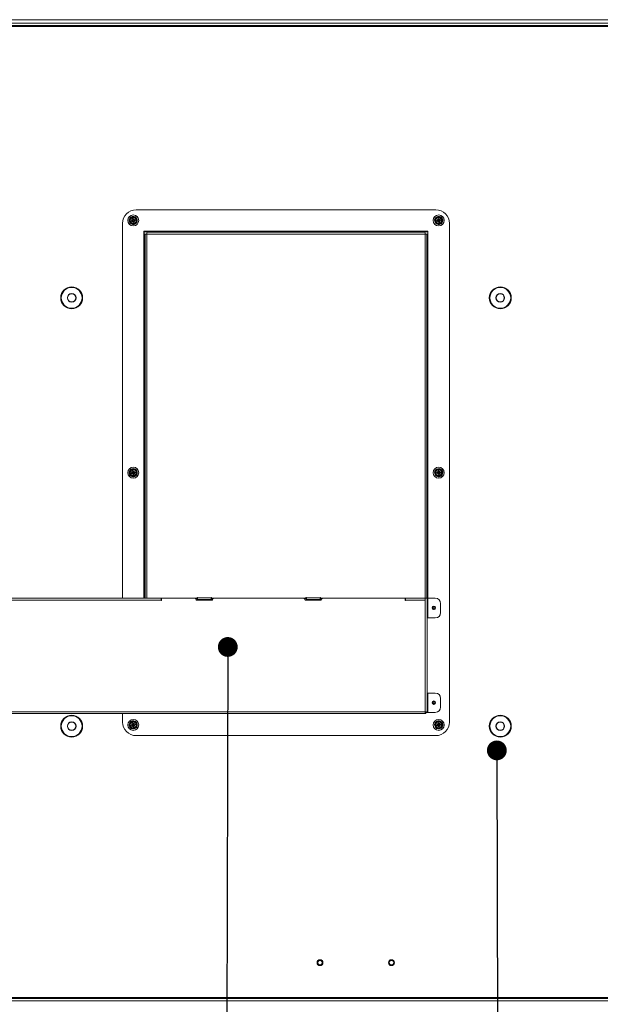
# Model space of a CAD drawing. Header units: millimetres. Extents: x 13 to 419, y 7 to 273.
# Tile 7 of 9: x 311 to 349, y 99 to 165. Entities that reach past the tile are written whole.
import ezdxf

# ---------------------------------------------------------------- set-up
doc = ezdxf.new("R2010")
doc.units = ezdxf.units.MM
doc.dimstyles.new('SLDDIMSTYLE0', dxfattribs={"dimtxt": 0, "dimasz": 1.3208, "dimexe": 0, "dimexo": 0.0625, "dimgap": 0, "dimtad": 0, "dimtih": 1, "dimtoh": 1, "dimdec": 0, "dimrnd": 1e-09, "dimzin": 0, "dimdsep": 46, "dimtxsty": 'Standard', "dimblk1": 'DOT', "dimblk2": 'DOT', "dimsah": 1, "dimcen": 0.09, "dimadec": 0, "dimazin": 0, "dimtfac": 1.3208, "dimtdec": 0, "dimtofl": 0, "dimtmove": 0, "dimatfit": 3, "dimldrblk": 'DOT', "dimfxl": 1, "dimfrac": 2, "dimtolj": 1, "dimtzin": 0, "dimarcsym": 0})

# ---------------------------------------------------------------- blocks, each defined once
blk = doc.blocks.new('_DOT')
at = {"color": 0, "linetype": 'ByBlock', "lineweight": -2}
blk.add_line((-0.5, 0), (-1, 0), dxfattribs=at)
at = {"color": 0, "linetype": 'ByBlock', "const_width": 0.5}
blk.add_lwpolyline([(-0.25, 0, 1), (0.25, 0, 1)], format="xyb", close=True, dxfattribs=at)

msp = doc.modelspace()

# ---------------------------------------------------------------- linework, layer by layer
at = {"color": 7, "linetype": 'Continuous', "lineweight": 0}
for p, q in [((384.739, 164.921), (272.285, 164.921)), ((272.512, 165.147), (384.512, 165.147)), ((272.455, 164.751), (384.569, 164.751)), ((384.512, 164.694), (272.512, 164.694)), ((338.5, 152.469), (318.523, 152.469)), ((318.247, 151.828), (318.227, 151.797)), ((318.227, 151.797), (318.282, 151.763)), ((318.301, 151.794), (318.247, 151.828)), ((318.291, 151.725), (318.256, 151.67)), ((318.373, 151.858), (318.339, 151.803)), ((318.37, 151.783), (318.405, 151.838)), ((318.405, 151.838), (318.373, 151.858)), ((318.434, 151.711), (318.379, 151.745)), ((338.61, 151.828), (338.59, 151.797)), ((338.59, 151.797), (338.645, 151.763)), ((338.664, 151.794), (338.61, 151.828)), ((338.653, 151.725), (338.619, 151.67)), ((338.736, 151.858), (338.702, 151.803)), ((338.733, 151.783), (338.767, 151.838)), ((338.767, 151.838), (338.736, 151.858)), ((338.797, 151.711), (338.742, 151.745)), ((317.616, 151.561), (317.616, 126.563)), ((318.256, 151.67), (318.288, 151.651)), ((318.288, 151.651), (318.322, 151.705)), ((318.36, 151.714), (318.414, 151.68)), ((318.414, 151.68), (318.434, 151.711)), ((338.619, 151.67), (338.65, 151.651)), ((338.65, 151.651), (338.685, 151.705)), ((338.723, 151.714), (338.777, 151.68)), ((338.777, 151.68), (338.797, 151.711)), ((339.408, 118.299), (339.408, 151.561)), ((337.979, 151.04), (319.045, 151.04)), ((319.045, 151.04), (319.045, 126.563)), ((319.045, 150.849), (319.062, 150.849)), ((319.116, 150.849), (319.062, 150.849)), ((319.173, 150.992), (319.064, 150.992)), ((319.064, 150.992), (319.064, 150.849)), ((319.116, 126.563), (319.116, 150.849)), ((319.116, 150.849), (319.235, 150.849)), ((319.173, 151.04), (319.173, 150.992)), ((319.235, 151.023), (319.235, 151.04)), ((337.788, 151.023), (319.235, 151.023)), ((319.235, 151.023), (319.235, 150.968)), ((337.788, 150.968), (319.235, 150.968)), ((319.235, 150.849), (319.235, 150.968)), ((319.235, 150.849), (319.235, 126.563)), ((337.788, 150.849), (319.235, 150.849)), ((337.788, 151.04), (337.788, 151.023)), ((337.788, 150.968), (337.788, 151.023)), ((337.788, 150.968), (337.788, 150.849)), ((337.788, 126.563), (337.788, 150.849)), ((337.788, 150.849), (337.908, 150.849)), ((337.851, 150.992), (337.851, 151.04)), ((337.96, 150.992), (337.851, 150.992)), ((337.908, 126.563), (337.908, 150.849)), ((337.962, 150.849), (337.908, 150.849)), ((337.96, 150.849), (337.96, 150.992)), ((337.962, 150.849), (337.979, 150.849)), ((337.979, 126.563), (337.979, 151.04)), ((319.064, 143.822), (319.064, 143.83)), ((319.09, 143.822), (319.064, 143.822)), ((319.064, 142.461), (319.064, 143.822)), ((319.064, 142.461), (319.09, 142.461)), ((319.064, 142.453), (319.064, 142.461)), ((318.247, 135.004), (318.227, 134.973)), ((318.227, 134.973), (318.282, 134.939)), ((318.301, 134.97), (318.247, 135.004)), ((318.291, 134.901), (318.256, 134.846)), ((318.256, 134.846), (318.288, 134.827)), ((318.288, 134.827), (318.322, 134.881)), ((318.373, 135.033), (318.339, 134.979)), ((318.36, 134.89), (318.414, 134.856)), ((318.37, 134.959), (318.405, 135.014)), ((318.405, 135.014), (318.373, 135.033)), ((318.434, 134.887), (318.379, 134.921)), ((318.414, 134.856), (318.434, 134.887)), ((338.61, 135.004), (338.59, 134.973)), ((338.59, 134.973), (338.645, 134.939)), ((338.664, 134.97), (338.61, 135.004)), ((338.653, 134.901), (338.619, 134.846)), ((338.619, 134.846), (338.65, 134.827)), ((338.65, 134.827), (338.685, 134.881)), ((338.736, 135.033), (338.702, 134.979)), ((338.723, 134.89), (338.777, 134.856)), ((338.733, 134.959), (338.767, 135.014)), ((338.767, 135.014), (338.736, 135.033)), ((338.797, 134.887), (338.742, 134.921)), ((338.777, 134.856), (338.797, 134.887)), ((304.683, 126.563), (319.116, 126.563)), ((320.182, 126.432), (304.683, 126.432)), ((319.235, 126.563), (319.116, 126.563)), ((319.235, 126.563), (322.583, 126.563)), ((320.182, 126.563), (320.182, 126.432)), ((320.217, 126.527), (320.182, 126.527)), ((320.182, 126.432), (320.182, 126.396)), ((320.182, 126.396), (320.217, 126.396)), ((320.217, 126.396), (320.217, 126.563)), ((322.53, 126.527), (322.485, 126.527)), ((322.498, 126.522), (322.498, 126.514)), ((322.498, 126.522), (322.518, 126.522)), ((322.518, 126.493), (322.513, 126.493)), ((322.518, 126.522), (322.518, 126.493)), ((322.523, 126.522), (322.518, 126.522)), ((322.518, 126.493), (322.523, 126.493)), ((322.53, 126.563), (322.53, 126.543)), ((322.58, 126.543), (322.53, 126.543)), ((322.53, 126.543), (322.53, 126.529)), ((322.533, 126.42), (323.605, 126.42)), ((322.558, 126.529), (322.558, 126.543)), ((322.615, 126.527), (322.558, 126.527)), ((322.615, 126.543), (322.58, 126.543)), ((322.615, 126.614), (322.583, 126.614)), ((322.583, 126.614), (322.583, 126.563)), ((322.586, 126.563), (322.583, 126.563)), ((322.586, 126.563), (322.586, 126.614)), ((322.615, 126.563), (322.586, 126.563)), ((322.615, 126.582), (322.615, 126.614)), ((322.615, 126.582), (323.523, 126.582)), ((322.615, 126.462), (322.615, 126.582)), ((323.523, 126.462), (322.615, 126.462)), ((323.555, 126.614), (323.523, 126.614)), ((323.523, 126.614), (323.523, 126.582)), ((323.523, 126.582), (323.523, 126.462)), ((323.555, 126.563), (323.523, 126.563)), ((323.675, 126.543), (323.523, 126.543)), ((323.523, 126.493), (323.625, 126.493)), ((323.555, 126.563), (323.555, 126.614)), ((323.555, 126.563), (329.84, 126.563)), ((323.669, 126.543), (323.669, 126.54)), ((323.737, 126.563), (323.737, 126.563)), ((329.719, 126.544), (329.719, 126.563)), ((329.873, 126.527), (329.742, 126.527)), ((329.79, 126.42), (330.862, 126.42)), ((329.873, 126.614), (329.84, 126.614)), ((329.84, 126.614), (329.84, 126.563)), ((329.873, 126.563), (329.84, 126.563)), ((329.84, 126.563), (329.873, 126.563)), ((329.873, 126.582), (329.873, 126.614)), ((329.873, 126.582), (330.78, 126.582)), ((329.873, 126.462), (329.873, 126.582)), ((330.78, 126.462), (329.873, 126.462)), ((330.812, 126.614), (330.78, 126.614)), ((330.78, 126.614), (330.78, 126.582)), ((330.78, 126.582), (330.78, 126.462)), ((330.812, 126.563), (330.78, 126.563)), ((330.863, 126.527), (330.78, 126.527)), ((330.812, 126.563), (330.812, 126.614)), ((330.812, 126.563), (337.788, 126.563)), ((330.864, 126.445), (330.862, 126.563)), ((336.447, 126.563), (336.447, 126.396)), ((336.482, 126.527), (336.447, 126.527)), ((336.447, 126.396), (336.482, 126.396)), ((336.482, 126.432), (336.482, 126.563)), ((336.482, 126.396), (336.482, 126.432)), ((337.782, 126.432), (336.482, 126.432)), ((337.782, 126.563), (337.782, 126.432)), ((337.782, 126.432), (337.782, 118.988)), ((337.901, 126.563), (337.788, 126.563)), ((337.913, 126.563), (337.901, 126.563)), ((337.913, 126.563), (337.913, 118.94)), ((337.974, 126.563), (337.913, 126.563)), ((337.974, 125.238), (337.974, 126.563)), ((337.974, 126.563), (338.463, 126.563)), ((338.821, 126.206), (338.821, 125.595)), ((337.913, 125.238), (337.974, 125.238)), ((338.463, 125.238), (337.974, 125.238)), ((337.974, 120.23), (337.913, 120.23)), ((337.974, 118.94), (337.974, 120.23)), ((337.974, 120.23), (338.463, 120.23)), ((338.821, 119.873), (338.821, 119.297)), ((337.782, 118.988), (304.683, 118.988)), ((337.83, 118.927), (337.83, 118.857)), ((337.843, 118.94), (337.913, 118.94)), ((337.913, 118.94), (337.974, 118.94)), ((338.463, 118.94), (337.974, 118.94)), ((337.83, 118.857), (304.683, 118.857)), ((317.616, 118.857), (317.616, 118.299)), ((313.958, 118.022), (313.937, 118.022)), ((314.515, 118.022), (314.494, 118.022)), ((318.247, 118.18), (318.227, 118.149)), ((318.227, 118.149), (318.282, 118.115)), ((318.301, 118.146), (318.247, 118.18)), ((318.291, 118.077), (318.256, 118.022)), ((318.256, 118.022), (318.288, 118.002)), ((318.288, 118.002), (318.322, 118.057)), ((318.373, 118.209), (318.339, 118.155)), ((318.36, 118.066), (318.414, 118.032)), ((318.37, 118.135), (318.405, 118.19)), ((318.405, 118.19), (318.373, 118.209)), ((318.434, 118.063), (318.379, 118.097)), ((318.414, 118.032), (318.434, 118.063)), ((338.61, 118.18), (338.59, 118.149)), ((338.59, 118.149), (338.645, 118.115)), ((338.664, 118.146), (338.61, 118.18)), ((338.653, 118.077), (338.619, 118.022)), ((338.619, 118.022), (338.65, 118.002)), ((338.65, 118.002), (338.685, 118.057)), ((338.736, 118.209), (338.702, 118.155)), ((338.723, 118.066), (338.777, 118.032)), ((338.733, 118.135), (338.767, 118.19)), ((338.767, 118.19), (338.736, 118.209)), ((338.797, 118.063), (338.742, 118.097)), ((338.777, 118.032), (338.797, 118.063)), ((342.53, 118.022), (342.508, 118.022)), ((343.087, 118.022), (343.065, 118.022)), ((318.523, 117.391), (338.5, 117.391)), ((384.569, 99.865), (272.455, 99.865)), ((272.512, 99.922), (384.512, 99.922)), ((272.285, 99.695), (384.739, 99.695))]:
    msp.add_line(p, q, dxfattribs=at)
at = {"color": 8, "linetype": 'Continuous', "lineweight": 0}
for p, q in [((319.062, 150.849), (319.062, 126.563)), ((337.962, 126.563), (337.962, 150.849)), ((322.58, 126.563), (322.58, 126.543)), ((323.523, 126.529), (323.655, 126.529)), ((323.687, 126.563), (323.687, 126.55)), ((330.969, 126.559), (330.969, 126.563)), ((338.368, 126.006), (338.368, 125.83)), ((338.368, 119.673), (338.368, 119.497))]:
    msp.add_line(p, q, dxfattribs=at)
at = {"color": 7, "linetype": 'Continuous', "lineweight": 0, "flags": 128}
for points in [[(337.83, 118.857), (337.829, 118.859), (337.826, 118.867), (337.822, 118.879), (337.816, 118.895), (337.809, 118.915), (337.8, 118.938), (337.791, 118.963), (337.782, 118.988)], [(337.782, 118.988), (337.805, 118.98), (337.827, 118.972), (337.848, 118.964), (337.866, 118.957), (337.883, 118.951), (337.896, 118.947), (337.905, 118.943), (337.911, 118.941), (337.913, 118.94)], [(337.83, 118.927), (337.829, 118.929), (337.826, 118.932), (337.822, 118.938), (337.816, 118.945), (337.809, 118.954), (337.8, 118.965), (337.791, 118.976), (337.782, 118.988)], [(337.782, 118.988), (337.792, 118.98), (337.803, 118.972), (337.812, 118.964), (337.821, 118.957), (337.828, 118.951), (337.834, 118.947), (337.839, 118.943), (337.842, 118.941), (337.843, 118.94)]]:
    msp.add_lwpolyline(points, dxfattribs=at)
at = {"color": 7, "linetype": 'Continuous', "lineweight": 0}
for centre, radius in [((318.33, 151.754), 0.368), ((338.693, 151.754), 0.368), ((314.226, 146.594), 0.732), ((314.226, 146.594), 0.714), ((314.226, 146.594), 0.693), ((342.798, 146.594), 0.732), ((342.798, 146.594), 0.714), ((342.798, 146.594), 0.693), ((314.226, 146.594), 0.289), ((314.226, 146.594), 0.268), ((342.798, 146.594), 0.289), ((342.798, 146.594), 0.268), ((318.33, 134.93), 0.368), ((338.693, 134.93), 0.368), ((338.367, 125.918), 0.118), ((338.367, 125.918), 0.107), ((338.367, 125.918), 0.0878), ((338.367, 119.585), 0.118), ((338.367, 119.585), 0.107), ((338.367, 119.585), 0.0878), ((314.226, 118.022), 0.732), ((314.226, 118.022), 0.714), ((314.226, 118.022), 0.693), ((318.33, 118.106), 0.368), ((338.693, 118.106), 0.368), ((342.798, 118.022), 0.732), ((342.798, 118.022), 0.714), ((342.798, 118.022), 0.693), ((330.782, 102.246), 0.196), ((330.78, 102.248), 0.179), ((330.78, 102.248), 0.15), ((335.544, 102.246), 0.196), ((335.542, 102.248), 0.179), ((335.542, 102.248), 0.15)]:
    msp.add_circle(centre, radius, dxfattribs=at)
for centre, radius, start, end in [((318.523, 151.561), 0.907, 90, 180), ((338.5, 151.561), 0.907, 0, 90), ((318.33, 151.754), 0.274, 57.95578, 237.95578), ((318.33, 151.754), 0.236, 57.95578, 237.95578), ((318.33, 151.754), 0.199, 57.95578, 237.95578), ((318.33, 151.754), 0.274, 237.95578, 57.95578), ((318.33, 151.754), 0.236, 237.95578, 57.95578), ((318.33, 151.754), 0.199, 237.95578, 57.95578), ((318.267, 151.74), 0.0276, 327.95578, 57.95578), ((318.316, 151.818), 0.0276, 237.95578, 327.95578), ((318.345, 151.691), 0.0276, 57.95578, 147.95578), ((318.394, 151.769), 0.0276, 147.95578, 237.95578), ((338.693, 151.754), 0.274, 57.95578, 237.95578), ((338.693, 151.754), 0.236, 57.95578, 237.95578), ((338.693, 151.754), 0.199, 57.95578, 237.95578), ((338.693, 151.754), 0.274, 237.95578, 57.95578), ((338.693, 151.754), 0.236, 237.95578, 57.95578), ((338.693, 151.754), 0.199, 237.95578, 57.95578), ((338.63, 151.74), 0.0276, 327.95578, 57.95578), ((338.679, 151.818), 0.0276, 237.95578, 327.95578), ((338.708, 151.691), 0.0276, 57.95578, 147.95578), ((338.757, 151.769), 0.0276, 147.95578, 237.95578), ((318.33, 134.93), 0.274, 57.95578, 237.95578), ((318.33, 134.93), 0.236, 57.95578, 237.95578), ((318.33, 134.93), 0.199, 57.95578, 237.95578), ((318.33, 134.93), 0.274, 237.95578, 57.95578), ((318.33, 134.93), 0.236, 237.95578, 57.95578), ((318.33, 134.93), 0.199, 237.95578, 57.95578), ((318.267, 134.915), 0.0276, 327.95578, 57.95578), ((318.316, 134.993), 0.0276, 237.95578, 327.95578), ((318.345, 134.867), 0.0276, 57.95578, 147.95578), ((318.394, 134.945), 0.0276, 147.95578, 237.95578), ((338.693, 134.93), 0.274, 57.95578, 237.95578), ((338.693, 134.93), 0.236, 57.95578, 237.95578), ((338.693, 134.93), 0.199, 57.95578, 237.95578), ((338.693, 134.93), 0.274, 237.95578, 57.95578), ((338.693, 134.93), 0.236, 237.95578, 57.95578), ((338.693, 134.93), 0.199, 237.95578, 57.95578), ((338.63, 134.915), 0.0276, 327.95578, 57.95578), ((338.679, 134.993), 0.0276, 237.95578, 327.95578), ((338.708, 134.867), 0.0276, 57.95578, 147.95578), ((338.757, 134.945), 0.0276, 147.95578, 237.95578), ((322.39, 126.42), 0.143, 0, 86.86139), ((322.523, 126.529), 0.00714, 270, 0), ((322.523, 126.529), 0.0357, 270, 0), ((323.748, 126.42), 0.143, 93.13861, 180), ((329.648, 126.42), 0.143, 0, 86.86139), ((331.005, 126.42), 0.143, 93.13861, 180), ((338.463, 126.206), 0.357, 0, 90), ((338.463, 125.595), 0.357, 270, 0), ((338.463, 119.873), 0.357, 0, 90), ((338.463, 119.297), 0.357, 270, 0), ((314.226, 118.022), 0.289, 360, 180), ((314.226, 118.022), 0.268, 360, 180), ((318.523, 118.299), 0.907, 180, 270), ((318.33, 118.106), 0.274, 57.95578, 237.95578), ((318.33, 118.106), 0.236, 57.95578, 237.95578), ((318.33, 118.106), 0.199, 57.95578, 237.95578), ((318.33, 118.106), 0.274, 237.95578, 57.95578), ((318.33, 118.106), 0.236, 237.95578, 57.95578), ((318.33, 118.106), 0.199, 237.95578, 57.95578), ((338.693, 118.106), 0.274, 57.95578, 237.95578), ((338.693, 118.106), 0.236, 57.95578, 237.95578), ((338.693, 118.106), 0.199, 57.95578, 237.95578), ((338.5, 118.299), 0.907, 270, 0), ((338.693, 118.106), 0.274, 237.95578, 57.95578), ((338.693, 118.106), 0.236, 237.95578, 57.95578), ((338.693, 118.106), 0.199, 237.95578, 57.95578), ((342.798, 118.022), 0.289, 360, 180), ((342.798, 118.022), 0.268, 360, 180), ((314.226, 118.022), 0.289, 180, 360), ((314.226, 118.022), 0.268, 180, 360), ((318.267, 118.091), 0.0276, 327.95578, 57.95578), ((318.316, 118.169), 0.0276, 237.95578, 327.95578), ((318.345, 118.042), 0.0276, 57.95578, 147.95578), ((318.394, 118.12), 0.0276, 147.95578, 237.95578), ((338.63, 118.091), 0.0276, 327.95578, 57.95578), ((338.679, 118.169), 0.0276, 237.95578, 327.95578), ((338.708, 118.042), 0.0276, 57.95578, 147.95578), ((338.757, 118.12), 0.0276, 147.95578, 237.95578), ((342.798, 118.022), 0.289, 180, 360), ((342.798, 118.022), 0.268, 180, 360)]:
    msp.add_arc(centre, radius, start, end, dxfattribs=at)
for points, knots in [([(318.191, 151.722), (318.19, 151.724), (318.19, 151.728), (318.192, 151.732), (318.194, 151.736), (318.197, 151.738), (318.201, 151.74), (318.205, 151.74), (318.208, 151.74), (318.212, 151.738), (318.215, 151.736), (318.218, 151.733), (318.219, 151.731), (318.219, 151.729)], [0, 0, 0, 0, 0.125377, 0.249257, 0.312302, 0.373378, 0.499598, 0.561907, 0.622797, 0.749747, 0.811613, 0.872277, 1, 1, 1, 1]), ([(318.217, 151.718), (318.217, 151.716), (318.215, 151.714), (318.211, 151.712), (318.207, 151.711), (318.203, 151.711), (318.198, 151.712), (318.195, 151.714), (318.192, 151.718), (318.191, 151.721), (318.191, 151.722)], [0, 0, 0, 0, 0.12501, 0.249981, 0.373577, 0.499998, 0.62353, 0.750021, 0.872806, 1, 1, 1, 1]), ([(318.219, 151.729), (318.22, 151.727), (318.22, 151.723), (318.218, 151.719), (318.217, 151.718)], [0, 0, 0, 0, 0.500015, 1, 1, 1, 1]), ([(318.305, 151.865), (318.303, 151.865), (318.299, 151.865), (318.295, 151.867), (318.291, 151.869), (318.289, 151.872), (318.287, 151.876), (318.287, 151.879), (318.287, 151.883), (318.289, 151.887), (318.291, 151.89), (318.294, 151.892), (318.296, 151.893), (318.298, 151.894)], [0, 0, 0, 0, 0.12459, 0.249251, 0.312349, 0.379624, 0.499336, 0.562357, 0.623405, 0.74976, 0.812133, 0.873086, 1, 1, 1, 1]), ([(318.298, 151.894), (318.3, 151.894), (318.303, 151.895), (318.307, 151.894), (318.311, 151.892), (318.314, 151.888), (318.316, 151.884), (318.317, 151.88), (318.316, 151.876), (318.315, 151.873), (318.314, 151.872)], [0, 0, 0, 0, 0.12503, 0.249998, 0.373601, 0.499982, 0.623637, 0.750008, 0.872885, 1, 1, 1, 1]), ([(318.314, 151.872), (318.313, 151.87), (318.311, 151.867), (318.307, 151.866), (318.305, 151.865)], [0, 0, 0, 0, 0.499948, 1, 1, 1, 1]), ([(318.442, 151.78), (318.441, 151.782), (318.441, 151.786), (318.443, 151.79), (318.445, 151.793), (318.448, 151.796), (318.452, 151.797), (318.455, 151.798), (318.459, 151.798), (318.463, 151.796), (318.466, 151.794), (318.469, 151.791), (318.47, 151.788), (318.47, 151.786)], [0, 0, 0, 0, 0.1253767, 0.2492583, 0.3122892, 0.3733836, 0.4996039, 0.5619134, 0.6228037, 0.7497543, 0.8116209, 0.8722853, 1, 1, 1, 1]), ([(318.468, 151.775), (318.468, 151.774), (318.466, 151.772), (318.462, 151.769), (318.458, 151.768), (318.454, 151.768), (318.449, 151.77), (318.446, 151.772), (318.443, 151.776), (318.442, 151.778), (318.442, 151.78)], [0, 0, 0, 0, 0.125004, 0.250035, 0.373592, 0.500007, 0.623562, 0.750021, 0.872801, 1, 1, 1, 1]), ([(318.47, 151.786), (318.471, 151.784), (318.471, 151.781), (318.469, 151.777), (318.468, 151.775)], [0, 0, 0, 0, 0.500031, 1, 1, 1, 1]), ([(338.554, 151.722), (338.553, 151.724), (338.553, 151.728), (338.555, 151.732), (338.557, 151.736), (338.56, 151.738), (338.564, 151.74), (338.567, 151.74), (338.571, 151.74), (338.575, 151.738), (338.578, 151.736), (338.581, 151.733), (338.582, 151.731), (338.582, 151.729)], [0, 0, 0, 0, 0.1253761, 0.2492565, 0.3122867, 0.3733805, 0.4995996, 0.5619084, 0.6227981, 0.7497474, 0.8116134, 0.8722771, 1, 1, 1, 1]), ([(338.58, 151.718), (338.579, 151.716), (338.578, 151.714), (338.574, 151.712), (338.57, 151.711), (338.565, 151.711), (338.561, 151.712), (338.558, 151.714), (338.555, 151.718), (338.554, 151.721), (338.554, 151.722)], [0, 0, 0, 0, 0.12501, 0.249981, 0.373577, 0.499998, 0.62353, 0.750021, 0.872806, 1, 1, 1, 1]), ([(338.582, 151.729), (338.582, 151.727), (338.583, 151.723), (338.581, 151.719), (338.58, 151.718)], [0, 0, 0, 0, 0.500015, 1, 1, 1, 1]), ([(338.668, 151.865), (338.666, 151.865), (338.662, 151.865), (338.657, 151.867), (338.654, 151.869), (338.652, 151.872), (338.65, 151.876), (338.65, 151.879), (338.65, 151.883), (338.651, 151.887), (338.654, 151.89), (338.657, 151.892), (338.659, 151.893), (338.661, 151.894)], [0, 0, 0, 0, 0.124589, 0.249249, 0.312346, 0.379621, 0.499332, 0.562355, 0.623405, 0.749759, 0.812117, 0.873087, 1, 1, 1, 1]), ([(338.661, 151.894), (338.663, 151.894), (338.666, 151.895), (338.67, 151.894), (338.674, 151.892), (338.677, 151.888), (338.679, 151.884), (338.679, 151.88), (338.679, 151.876), (338.678, 151.873), (338.677, 151.872)], [0, 0, 0, 0, 0.12503, 0.249998, 0.373601, 0.499982, 0.623637, 0.750008, 0.872885, 1, 1, 1, 1]), ([(338.677, 151.872), (338.676, 151.87), (338.673, 151.867), (338.67, 151.866), (338.668, 151.865)], [0, 0, 0, 0, 0.499948, 1, 1, 1, 1]), ([(338.804, 151.78), (338.804, 151.782), (338.804, 151.786), (338.806, 151.79), (338.808, 151.793), (338.811, 151.796), (338.815, 151.797), (338.818, 151.798), (338.822, 151.798), (338.826, 151.796), (338.829, 151.794), (338.832, 151.791), (338.833, 151.788), (338.833, 151.786)], [0, 0, 0, 0, 0.125377, 0.249259, 0.31229, 0.373384, 0.499584, 0.561916, 0.622806, 0.749757, 0.811605, 0.872285, 1, 1, 1, 1]), ([(338.831, 151.775), (338.83, 151.774), (338.829, 151.772), (338.825, 151.769), (338.821, 151.768), (338.816, 151.768), (338.812, 151.77), (338.809, 151.772), (338.806, 151.776), (338.805, 151.778), (338.804, 151.78)], [0, 0, 0, 0, 0.125025, 0.250031, 0.373588, 0.500004, 0.623559, 0.75002, 0.8728, 1, 1, 1, 1]), ([(338.833, 151.786), (338.833, 151.784), (338.834, 151.781), (338.832, 151.777), (338.831, 151.775)], [0, 0, 0, 0, 0.500031, 1, 1, 1, 1]), ([(318.363, 151.614), (318.361, 151.614), (318.357, 151.614), (318.352, 151.616), (318.349, 151.618), (318.347, 151.621), (318.345, 151.625), (318.345, 151.628), (318.345, 151.632), (318.346, 151.636), (318.349, 151.639), (318.351, 151.641), (318.354, 151.642), (318.356, 151.643)], [0, 0, 0, 0, 0.124589, 0.249281, 0.312377, 0.379581, 0.499374, 0.562305, 0.623446, 0.749712, 0.812143, 0.873051, 1, 1, 1, 1]), ([(318.356, 151.643), (318.358, 151.643), (318.36, 151.644), (318.365, 151.643), (318.368, 151.641), (318.371, 151.637), (318.374, 151.634), (318.374, 151.629), (318.374, 151.625), (318.373, 151.622), (318.372, 151.621)], [0, 0, 0, 0, 0.1250326, 0.2500029, 0.3736083, 0.5000814, 0.6236297, 0.7500031, 0.8728824, 1, 1, 1, 1]), ([(318.372, 151.621), (318.371, 151.619), (318.368, 151.616), (318.365, 151.615), (318.363, 151.614)], [0, 0, 0, 0, 0.500158, 1, 1, 1, 1]), ([(338.726, 151.614), (338.724, 151.614), (338.72, 151.614), (338.715, 151.616), (338.712, 151.618), (338.709, 151.621), (338.708, 151.625), (338.707, 151.628), (338.708, 151.632), (338.709, 151.636), (338.711, 151.639), (338.714, 151.641), (338.717, 151.642), (338.719, 151.643)], [0, 0, 0, 0, 0.124589, 0.249281, 0.312377, 0.379581, 0.499374, 0.562305, 0.623446, 0.749712, 0.812143, 0.873051, 1, 1, 1, 1]), ([(338.719, 151.643), (338.72, 151.643), (338.723, 151.644), (338.728, 151.643), (338.731, 151.641), (338.734, 151.637), (338.736, 151.634), (338.737, 151.629), (338.737, 151.625), (338.735, 151.622), (338.735, 151.621)], [0, 0, 0, 0, 0.1250326, 0.2500029, 0.3736083, 0.5000814, 0.6236297, 0.7500031, 0.8728824, 1, 1, 1, 1]), ([(338.735, 151.621), (338.733, 151.619), (338.731, 151.616), (338.727, 151.615), (338.726, 151.614)], [0, 0, 0, 0, 0.500158, 1, 1, 1, 1]), ([(318.191, 134.898), (318.19, 134.9), (318.19, 134.904), (318.192, 134.908), (318.194, 134.911), (318.197, 134.914), (318.201, 134.915), (318.205, 134.916), (318.208, 134.916), (318.212, 134.914), (318.215, 134.912), (318.218, 134.909), (318.219, 134.906), (318.219, 134.904)], [0, 0, 0, 0, 0.12537, 0.249331, 0.312299, 0.373373, 0.499586, 0.561892, 0.622779, 0.74969, 0.811553, 0.872283, 1, 1, 1, 1]), ([(318.217, 134.893), (318.217, 134.892), (318.215, 134.89), (318.211, 134.888), (318.207, 134.886), (318.203, 134.886), (318.198, 134.888), (318.195, 134.89), (318.192, 134.894), (318.191, 134.896), (318.191, 134.898)], [0, 0, 0, 0, 0.125022, 0.250005, 0.373612, 0.500048, 0.623591, 0.750094, 0.872795, 1, 1, 1, 1]), ([(318.219, 134.904), (318.22, 134.902), (318.22, 134.899), (318.218, 134.895), (318.217, 134.893)], [0, 0, 0, 0, 0.500015, 1, 1, 1, 1]), ([(318.305, 135.041), (318.303, 135.041), (318.299, 135.04), (318.295, 135.042), (318.291, 135.045), (318.289, 135.048), (318.287, 135.051), (318.287, 135.055), (318.287, 135.059), (318.289, 135.063), (318.291, 135.066), (318.294, 135.068), (318.296, 135.069), (318.298, 135.07)], [0, 0, 0, 0, 0.12459, 0.249285, 0.312327, 0.379603, 0.499315, 0.562336, 0.623477, 0.749747, 0.812193, 0.873086, 1, 1, 1, 1]), ([(318.298, 135.07), (318.3, 135.07), (318.303, 135.07), (318.307, 135.069), (318.311, 135.067), (318.314, 135.064), (318.316, 135.06), (318.317, 135.056), (318.316, 135.052), (318.315, 135.049), (318.314, 135.048)], [0, 0, 0, 0, 0.1250249, 0.2499875, 0.3735256, 0.4999909, 0.6235316, 0.7500185, 0.8728903, 1, 1, 1, 1]), ([(318.314, 135.048), (318.313, 135.046), (318.311, 135.043), (318.307, 135.042), (318.305, 135.041)], [0, 0, 0, 0, 0.499948, 1, 1, 1, 1]), ([(318.363, 134.79), (318.361, 134.79), (318.357, 134.79), (318.352, 134.791), (318.349, 134.794), (318.347, 134.797), (318.345, 134.8), (318.345, 134.804), (318.345, 134.808), (318.346, 134.812), (318.349, 134.815), (318.351, 134.817), (318.354, 134.818), (318.356, 134.819)], [0, 0, 0, 0, 0.124589, 0.249249, 0.312346, 0.379621, 0.499332, 0.562355, 0.623405, 0.749759, 0.812117, 0.873087, 1, 1, 1, 1]), ([(318.356, 134.819), (318.358, 134.819), (318.36, 134.819), (318.365, 134.818), (318.368, 134.816), (318.371, 134.813), (318.374, 134.809), (318.374, 134.805), (318.374, 134.801), (318.373, 134.798), (318.372, 134.797)], [0, 0, 0, 0, 0.12503, 0.249998, 0.373601, 0.499982, 0.623637, 0.750008, 0.872885, 1, 1, 1, 1]), ([(318.372, 134.797), (318.371, 134.795), (318.368, 134.792), (318.365, 134.791), (318.363, 134.79)], [0, 0, 0, 0, 0.499948, 1, 1, 1, 1]), ([(318.442, 134.956), (318.441, 134.958), (318.441, 134.961), (318.443, 134.966), (318.445, 134.969), (318.448, 134.972), (318.452, 134.973), (318.455, 134.974), (318.459, 134.973), (318.463, 134.972), (318.466, 134.97), (318.469, 134.967), (318.47, 134.964), (318.47, 134.962)], [0, 0, 0, 0, 0.125372, 0.249336, 0.312291, 0.373383, 0.499599, 0.561906, 0.622795, 0.749708, 0.811627, 0.87229, 1, 1, 1, 1]), ([(318.468, 134.951), (318.468, 134.95), (318.466, 134.948), (318.462, 134.945), (318.458, 134.944), (318.454, 134.944), (318.449, 134.945), (318.446, 134.948), (318.443, 134.951), (318.442, 134.954), (318.442, 134.956)], [0, 0, 0, 0, 0.12502, 0.250001, 0.373607, 0.50004, 0.623611, 0.750086, 0.872785, 1, 1, 1, 1]), ([(318.47, 134.962), (318.471, 134.96), (318.471, 134.956), (318.469, 134.953), (318.468, 134.951)], [0, 0, 0, 0, 0.500031, 1, 1, 1, 1]), ([(338.554, 134.898), (338.553, 134.9), (338.553, 134.904), (338.555, 134.908), (338.557, 134.911), (338.56, 134.914), (338.564, 134.915), (338.567, 134.916), (338.571, 134.916), (338.575, 134.914), (338.578, 134.912), (338.581, 134.909), (338.582, 134.906), (338.582, 134.904)], [0, 0, 0, 0, 0.12537, 0.249331, 0.312284, 0.373375, 0.499588, 0.561893, 0.62278, 0.74969, 0.811553, 0.872283, 1, 1, 1, 1]), ([(338.58, 134.893), (338.579, 134.892), (338.578, 134.89), (338.574, 134.888), (338.57, 134.886), (338.565, 134.886), (338.561, 134.888), (338.558, 134.89), (338.555, 134.894), (338.554, 134.896), (338.554, 134.898)], [0, 0, 0, 0, 0.125022, 0.250005, 0.373612, 0.500048, 0.623591, 0.750094, 0.872795, 1, 1, 1, 1]), ([(338.582, 134.904), (338.582, 134.902), (338.583, 134.899), (338.581, 134.895), (338.58, 134.893)], [0, 0, 0, 0, 0.500015, 1, 1, 1, 1]), ([(338.668, 135.041), (338.666, 135.041), (338.662, 135.04), (338.657, 135.042), (338.654, 135.045), (338.652, 135.048), (338.65, 135.051), (338.65, 135.055), (338.65, 135.059), (338.651, 135.063), (338.654, 135.066), (338.657, 135.068), (338.659, 135.069), (338.661, 135.07)], [0, 0, 0, 0, 0.124589, 0.249283, 0.312324, 0.3796, 0.499311, 0.562334, 0.623477, 0.749745, 0.812177, 0.873087, 1, 1, 1, 1]), ([(338.661, 135.07), (338.663, 135.07), (338.666, 135.07), (338.67, 135.069), (338.674, 135.067), (338.677, 135.064), (338.679, 135.06), (338.679, 135.056), (338.679, 135.052), (338.678, 135.049), (338.677, 135.048)], [0, 0, 0, 0, 0.1250249, 0.2499875, 0.3735256, 0.4999909, 0.6235316, 0.7500185, 0.8728903, 1, 1, 1, 1]), ([(338.677, 135.048), (338.676, 135.046), (338.673, 135.043), (338.67, 135.042), (338.668, 135.041)], [0, 0, 0, 0, 0.499948, 1, 1, 1, 1]), ([(338.726, 134.79), (338.724, 134.79), (338.72, 134.79), (338.715, 134.791), (338.712, 134.794), (338.709, 134.797), (338.708, 134.8), (338.707, 134.804), (338.708, 134.808), (338.709, 134.812), (338.711, 134.815), (338.714, 134.817), (338.717, 134.818), (338.719, 134.819)], [0, 0, 0, 0, 0.124589, 0.249249, 0.312346, 0.379621, 0.499332, 0.562355, 0.623405, 0.749759, 0.812117, 0.873087, 1, 1, 1, 1]), ([(338.719, 134.819), (338.72, 134.819), (338.723, 134.819), (338.728, 134.818), (338.731, 134.816), (338.734, 134.813), (338.736, 134.809), (338.737, 134.805), (338.737, 134.801), (338.735, 134.798), (338.735, 134.797)], [0, 0, 0, 0, 0.12503, 0.249998, 0.373601, 0.499982, 0.623637, 0.750008, 0.872885, 1, 1, 1, 1]), ([(338.735, 134.797), (338.733, 134.795), (338.731, 134.792), (338.727, 134.791), (338.726, 134.79)], [0, 0, 0, 0, 0.499948, 1, 1, 1, 1]), ([(338.804, 134.956), (338.804, 134.958), (338.804, 134.961), (338.806, 134.966), (338.808, 134.969), (338.811, 134.972), (338.815, 134.973), (338.818, 134.974), (338.822, 134.973), (338.826, 134.972), (338.829, 134.97), (338.832, 134.967), (338.833, 134.964), (338.833, 134.962)], [0, 0, 0, 0, 0.125373, 0.249336, 0.312291, 0.373384, 0.499579, 0.561909, 0.622797, 0.749711, 0.811612, 0.87229, 1, 1, 1, 1]), ([(338.831, 134.951), (338.83, 134.95), (338.829, 134.948), (338.825, 134.945), (338.821, 134.944), (338.816, 134.944), (338.812, 134.945), (338.809, 134.948), (338.806, 134.951), (338.805, 134.954), (338.804, 134.956)], [0, 0, 0, 0, 0.12504, 0.249996, 0.373603, 0.500037, 0.623608, 0.750085, 0.872784, 1, 1, 1, 1]), ([(338.833, 134.962), (338.833, 134.96), (338.834, 134.956), (338.832, 134.953), (338.831, 134.951)], [0, 0, 0, 0, 0.500031, 1, 1, 1, 1]), ([(318.305, 118.217), (318.303, 118.217), (318.299, 118.216), (318.295, 118.218), (318.291, 118.221), (318.289, 118.223), (318.287, 118.227), (318.287, 118.231), (318.287, 118.235), (318.289, 118.238), (318.291, 118.241), (318.294, 118.244), (318.296, 118.245), (318.298, 118.246)], [0, 0, 0, 0, 0.124591, 0.249271, 0.312341, 0.379582, 0.499338, 0.562313, 0.623455, 0.749726, 0.812172, 0.873066, 1, 1, 1, 1]), ([(318.298, 118.246), (318.3, 118.246), (318.303, 118.246), (318.307, 118.245), (318.311, 118.243), (318.314, 118.24), (318.316, 118.236), (318.317, 118.232), (318.316, 118.227), (318.315, 118.225), (318.314, 118.223)], [0, 0, 0, 0, 0.1250351, 0.2500079, 0.373586, 0.5000171, 0.6236227, 0.7500592, 0.8728799, 1, 1, 1, 1]), ([(318.314, 118.223), (318.313, 118.222), (318.311, 118.219), (318.307, 118.218), (318.305, 118.217)], [0, 0, 0, 0, 0.50012, 1, 1, 1, 1]), ([(338.668, 118.217), (338.666, 118.217), (338.662, 118.216), (338.657, 118.218), (338.654, 118.221), (338.652, 118.223), (338.65, 118.227), (338.65, 118.231), (338.65, 118.235), (338.651, 118.238), (338.654, 118.241), (338.657, 118.244), (338.659, 118.245), (338.661, 118.246)], [0, 0, 0, 0, 0.12459, 0.249269, 0.312338, 0.379579, 0.499334, 0.562312, 0.623455, 0.749724, 0.812157, 0.873067, 1, 1, 1, 1]), ([(338.661, 118.246), (338.663, 118.246), (338.666, 118.246), (338.67, 118.245), (338.674, 118.243), (338.677, 118.24), (338.679, 118.236), (338.679, 118.232), (338.679, 118.227), (338.678, 118.225), (338.677, 118.223)], [0, 0, 0, 0, 0.1250351, 0.2500079, 0.373586, 0.5000171, 0.6236227, 0.7500592, 0.8728799, 1, 1, 1, 1]), ([(338.677, 118.223), (338.676, 118.222), (338.673, 118.219), (338.67, 118.218), (338.668, 118.217)], [0, 0, 0, 0, 0.50012, 1, 1, 1, 1]), ([(318.191, 118.074), (318.19, 118.076), (318.19, 118.079), (318.192, 118.084), (318.194, 118.087), (318.197, 118.09), (318.201, 118.091), (318.205, 118.092), (318.208, 118.092), (318.212, 118.09), (318.215, 118.088), (318.218, 118.085), (318.219, 118.082), (318.219, 118.08)], [0, 0, 0, 0, 0.125368, 0.249284, 0.312287, 0.37336, 0.499571, 0.561876, 0.622762, 0.749686, 0.811548, 0.872243, 1, 1, 1, 1]), ([(318.217, 118.069), (318.217, 118.068), (318.215, 118.066), (318.211, 118.063), (318.207, 118.062), (318.203, 118.062), (318.198, 118.064), (318.195, 118.066), (318.192, 118.069), (318.191, 118.072), (318.191, 118.074)], [0, 0, 0, 0, 0.125017, 0.250029, 0.373598, 0.500026, 0.623565, 0.750064, 0.872856, 1, 1, 1, 1]), ([(318.219, 118.08), (318.22, 118.078), (318.22, 118.074), (318.218, 118.071), (318.217, 118.069)], [0, 0, 0, 0, 0.499922, 1, 1, 1, 1]), ([(318.363, 117.966), (318.361, 117.966), (318.357, 117.965), (318.352, 117.967), (318.349, 117.97), (318.347, 117.973), (318.345, 117.976), (318.345, 117.98), (318.345, 117.984), (318.346, 117.987), (318.349, 117.99), (318.351, 117.993), (318.354, 117.994), (318.356, 117.995)], [0, 0, 0, 0, 0.124588, 0.249264, 0.312361, 0.3796, 0.499353, 0.56233, 0.623425, 0.749735, 0.81213, 0.873069, 1, 1, 1, 1]), ([(318.356, 117.995), (318.358, 117.995), (318.36, 117.995), (318.365, 117.994), (318.368, 117.992), (318.371, 117.989), (318.374, 117.985), (318.374, 117.981), (318.374, 117.976), (318.373, 117.974), (318.372, 117.973)], [0, 0, 0, 0, 0.125031, 0.25, 0.373605, 0.500032, 0.623634, 0.750067, 0.872884, 1, 1, 1, 1]), ([(318.372, 117.973), (318.371, 117.971), (318.368, 117.968), (318.365, 117.967), (318.363, 117.966)], [0, 0, 0, 0, 0.500015, 1, 1, 1, 1]), ([(318.442, 118.131), (318.441, 118.133), (318.441, 118.137), (318.443, 118.142), (318.445, 118.145), (318.448, 118.147), (318.452, 118.149), (318.455, 118.149), (318.459, 118.149), (318.463, 118.148), (318.466, 118.146), (318.469, 118.143), (318.47, 118.14), (318.47, 118.138)], [0, 0, 0, 0, 0.125369, 0.249286, 0.31224, 0.373361, 0.499574, 0.561879, 0.622766, 0.749693, 0.811555, 0.872251, 1, 1, 1, 1]), ([(318.468, 118.127), (318.468, 118.126), (318.466, 118.123), (318.462, 118.121), (318.458, 118.12), (318.454, 118.12), (318.449, 118.121), (318.446, 118.124), (318.443, 118.127), (318.442, 118.13), (318.442, 118.131)], [0, 0, 0, 0, 0.125013, 0.25002, 0.373602, 0.500028, 0.623592, 0.750061, 0.872849, 1, 1, 1, 1]), ([(318.47, 118.138), (318.471, 118.136), (318.471, 118.132), (318.469, 118.129), (318.468, 118.127)], [0, 0, 0, 0, 0.499939, 1, 1, 1, 1]), ([(338.554, 118.074), (338.553, 118.076), (338.553, 118.079), (338.555, 118.084), (338.557, 118.087), (338.56, 118.09), (338.564, 118.091), (338.567, 118.092), (338.571, 118.092), (338.575, 118.09), (338.578, 118.088), (338.581, 118.085), (338.582, 118.082), (338.582, 118.08)], [0, 0, 0, 0, 0.125368, 0.249283, 0.312272, 0.373362, 0.499573, 0.561877, 0.622763, 0.749687, 0.811549, 0.872243, 1, 1, 1, 1]), ([(338.58, 118.069), (338.579, 118.068), (338.578, 118.066), (338.574, 118.063), (338.57, 118.062), (338.565, 118.062), (338.561, 118.064), (338.558, 118.066), (338.555, 118.069), (338.554, 118.072), (338.554, 118.074)], [0, 0, 0, 0, 0.125017, 0.250029, 0.373598, 0.500026, 0.623565, 0.750064, 0.872856, 1, 1, 1, 1]), ([(338.582, 118.08), (338.582, 118.078), (338.583, 118.074), (338.581, 118.071), (338.58, 118.069)], [0, 0, 0, 0, 0.499922, 1, 1, 1, 1]), ([(338.726, 117.966), (338.724, 117.966), (338.72, 117.965), (338.715, 117.967), (338.712, 117.97), (338.709, 117.973), (338.708, 117.976), (338.707, 117.98), (338.708, 117.984), (338.709, 117.987), (338.711, 117.99), (338.714, 117.993), (338.717, 117.994), (338.719, 117.995)], [0, 0, 0, 0, 0.124588, 0.249264, 0.312361, 0.3796, 0.499353, 0.56233, 0.623425, 0.749735, 0.81213, 0.873069, 1, 1, 1, 1]), ([(338.719, 117.995), (338.72, 117.995), (338.723, 117.995), (338.728, 117.994), (338.731, 117.992), (338.734, 117.989), (338.736, 117.985), (338.737, 117.981), (338.737, 117.976), (338.735, 117.974), (338.735, 117.973)], [0, 0, 0, 0, 0.125031, 0.25, 0.373605, 0.500032, 0.623634, 0.750067, 0.872884, 1, 1, 1, 1]), ([(338.735, 117.973), (338.733, 117.971), (338.731, 117.968), (338.727, 117.967), (338.726, 117.966)], [0, 0, 0, 0, 0.500015, 1, 1, 1, 1]), ([(338.804, 118.131), (338.804, 118.133), (338.804, 118.137), (338.806, 118.142), (338.808, 118.145), (338.811, 118.147), (338.815, 118.149), (338.818, 118.149), (338.822, 118.149), (338.826, 118.148), (338.829, 118.146), (338.832, 118.143), (338.833, 118.14), (338.833, 118.138)], [0, 0, 0, 0, 0.125369, 0.249287, 0.31224, 0.373362, 0.499553, 0.561882, 0.622769, 0.749695, 0.81154, 0.872251, 1, 1, 1, 1]), ([(338.831, 118.127), (338.83, 118.126), (338.829, 118.123), (338.825, 118.121), (338.821, 118.12), (338.816, 118.12), (338.812, 118.121), (338.809, 118.124), (338.806, 118.127), (338.805, 118.13), (338.804, 118.131)], [0, 0, 0, 0, 0.125034, 0.250016, 0.373599, 0.500025, 0.623589, 0.750059, 0.872849, 1, 1, 1, 1]), ([(338.833, 118.138), (338.833, 118.136), (338.834, 118.132), (338.832, 118.129), (338.831, 118.127)], [0, 0, 0, 0, 0.499939, 1, 1, 1, 1])]:
    msp.add_open_spline(points, degree=3, knots=knots, dxfattribs=at)

# ---------------------------------------------------------------- leaders
for points in [[(324.632, 123.305), (324.527, 74.595), (330.877, 74.595)], [(342.568, 116.406), (342.644, 89.17), (348.994, 89.17)]]:
    msp.add_leader(points, dimstyle='SLDDIMSTYLE0', dxfattribs=at)

doc.saveas('drawing.dxf')
